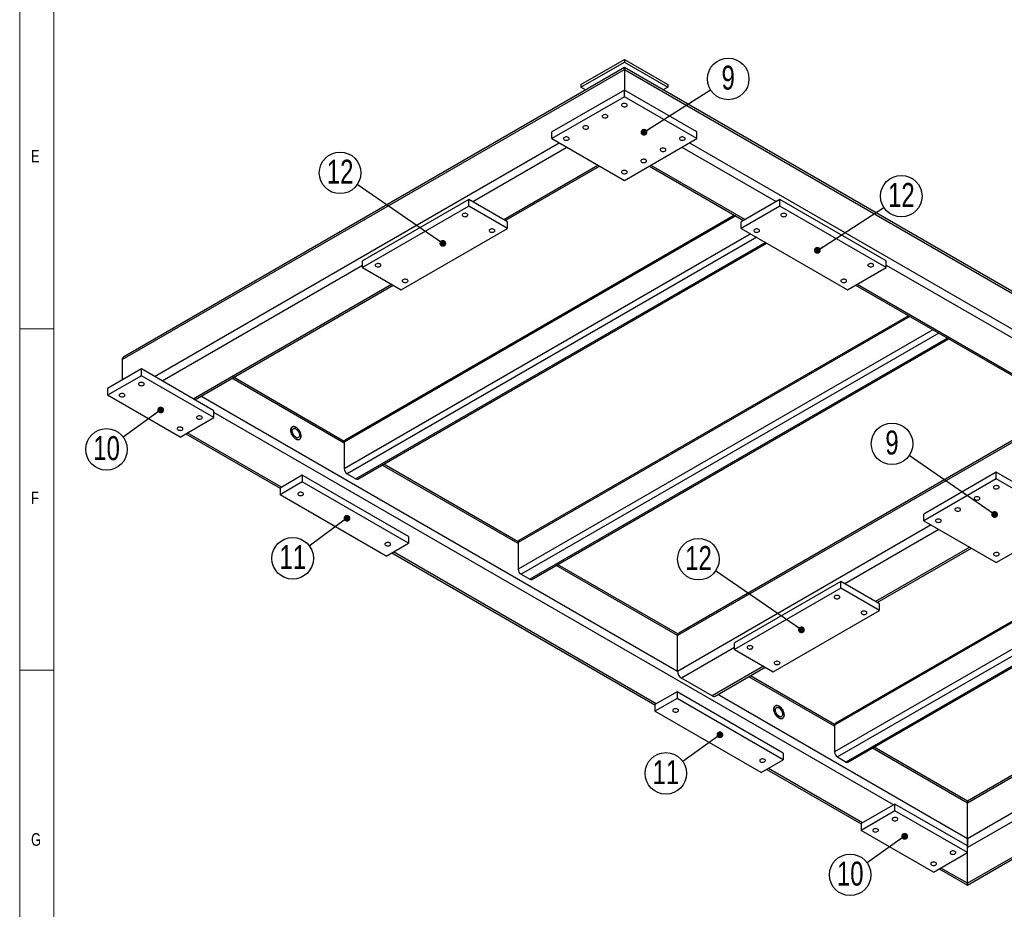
# Model space of a CAD drawing. Header units: millimetres. Extents: x 5 to 589, y 5 to 415.
# Tile 2 of 10: x 5 to 149, y 75 to 205. Entities that reach past the tile are written whole.
import ezdxf

# ---------------------------------------------------------------- set-up
doc = ezdxf.new("R2010")
doc.units = ezdxf.units.MM
doc.layers.add('NOTES', color=6, linetype='Continuous')
doc.layers.add('TRAIT-FORT', color=4, linetype='Continuous', lineweight=25)
doc.styles.add('SLDTEXTSTYLE0', font='TXT', dxfattribs={"width": 0.75})
doc.dimstyles.new('SLDDIMSTYLE4', dxfattribs={"dimtxt": 0.18, "dimasz": 1, "dimexe": 0, "dimexo": 0.0625, "dimgap": 0, "dimtad": 0, "dimtih": 1, "dimtoh": 1, "dimdec": 0, "dimrnd": 1e-09, "dimzin": 0, "dimdsep": 46, "dimtxsty": 'Standard', "dimblk1": 'DOT', "dimblk2": 'DOT', "dimsah": 1, "dimcen": 0.09, "dimadec": 0, "dimazin": 0, "dimtfac": 1, "dimtdec": 0, "dimtofl": 0, "dimtmove": 0, "dimatfit": 3, "dimldrblk": 'DOT', "dimfxl": 1, "dimfrac": 2, "dimtolj": 1, "dimtzin": 0, "dimarcsym": 0})

# ---------------------------------------------------------------- blocks, each defined once
blk = doc.blocks.new('SW_NOTE_14')
at = {"layer": 'NOTES', "color": 0}
blk.add_circle((2.57, 1.62), 3.04, dxfattribs=at)
at = {"layer": 'NOTES', "color": 0, "insert": (2.57, 3.56), "char_height": 3.5, "attachment_point": 2, "style": 'SLDTEXTSTYLE0'}
blk.add_mtext('9', dxfattribs=at)
blk = doc.blocks.new('_Dot')
at = {"color": 0, "linetype": 'ByBlock', "lineweight": -2}
blk.add_line((-0.5, 0), (-1, 0), dxfattribs=at)
at = {"color": 0, "linetype": 'ByBlock', "const_width": 0.5}
blk.add_lwpolyline([(-0.25, 0, 1), (0.25, 0, 1)], format="xyb", close=True, dxfattribs=at)
blk = doc.blocks.new('SW_NOTE_15')
at = {"layer": 'NOTES', "color": 0}
blk.add_circle((2.55, 1.65), 3.04, dxfattribs=at)
at = {"layer": 'NOTES', "color": 0, "insert": (2.56, 3.58), "char_height": 3.5, "attachment_point": 2, "style": 'SLDTEXTSTYLE0'}
blk.add_mtext('12', dxfattribs=at)
blk = doc.blocks.new('SW_NOTE_18')
at = {"layer": 'NOTES', "color": 0}
blk.add_circle((-2.46, -1.79), 3.04, dxfattribs=at)
at = {"layer": 'NOTES', "color": 0, "insert": (-2.45, 0.15), "char_height": 3.5, "attachment_point": 2, "style": 'SLDTEXTSTYLE0'}
blk.add_mtext('10', dxfattribs=at)
blk = doc.blocks.new('SW_NOTE_19')
at = {"layer": 'NOTES', "color": 0}
blk.add_circle((-2.44, -1.8), 3.04, dxfattribs=at)
at = {"layer": 'NOTES', "color": 0, "insert": (-2.43, 0.13), "char_height": 3.5, "attachment_point": 2, "style": 'SLDTEXTSTYLE0'}
blk.add_mtext('11', dxfattribs=at)
blk = doc.blocks.new('SW_NOTE_20')
at = {"layer": 'NOTES', "color": 0}
blk.add_circle((-2.47, -1.76), 3.04, dxfattribs=at)
at = {"layer": 'NOTES', "color": 0, "insert": (-2.46, 0.17), "char_height": 3.5, "attachment_point": 2, "style": 'SLDTEXTSTYLE0'}
blk.add_mtext('11', dxfattribs=at)
blk = doc.blocks.new('SW_NOTE_21')
at = {"layer": 'NOTES', "color": 0}
blk.add_circle((-2.48, -1.75), 3.04, dxfattribs=at)
at = {"layer": 'NOTES', "color": 0, "insert": (-2.47, 0.18), "char_height": 3.5, "attachment_point": 2, "style": 'SLDTEXTSTYLE0'}
blk.add_mtext('10', dxfattribs=at)
blk = doc.blocks.new('SW_NOTE_23')
at = {"layer": 'NOTES', "color": 0}
blk.add_circle((-2.51, 1.72), 3.04, dxfattribs=at)
at = {"layer": 'NOTES', "color": 0, "insert": (-2.5, 3.65), "char_height": 3.5, "attachment_point": 2, "style": 'SLDTEXTSTYLE0'}
blk.add_mtext('12', dxfattribs=at)
blk = doc.blocks.new('SW_NOTE_24')
at = {"layer": 'NOTES', "color": 0}
blk.add_circle((-2.5, 1.72), 3.04, dxfattribs=at)
at = {"layer": 'NOTES', "color": 0, "insert": (-2.5, 3.66), "char_height": 3.5, "attachment_point": 2, "style": 'SLDTEXTSTYLE0'}
blk.add_mtext('9', dxfattribs=at)
blk = doc.blocks.new('SW_NOTE_25')
at = {"layer": 'NOTES', "color": 0}
blk.add_circle((-2.51, 1.72), 3.04, dxfattribs=at)
at = {"layer": 'NOTES', "color": 0, "insert": (-2.5, 3.65), "char_height": 3.5, "attachment_point": 2, "style": 'SLDTEXTSTYLE0'}
blk.add_mtext('12', dxfattribs=at)

msp = doc.modelspace()

# ---------------------------------------------------------------- linework, layer by layer
at = {"lineweight": 18}
for p, q in [((5, 415), (5, 5)), ((10, 410), (10, 10)), ((10, 160), (5, 160)), ((5, 110), (10, 110))]:
    msp.add_line(p, q, dxfattribs=at)
at = {"layer": 'TRAIT-FORT', "lineweight": 25}
for p, q in [((87.16, 195.74), (93.53, 199.41)), ((87.16, 195.33), (93.53, 199)), ((93.53, 199.41), (93.53, 199)), ((93.53, 199.41), (99.89, 195.74)), ((93.53, 199), (99.89, 195.33)), ((19.99, 155.49), (93.53, 197.94)), ((93.53, 198.21), (20.32, 155.95)), ((216.94, 126.97), (93.53, 198.21)), ((93.53, 198.21), (93.53, 197.94)), ((93.53, 197.94), (93.53, 198.21)), ((93.53, 197.94), (93.53, 194.92)), ((93.53, 197.94), (217.27, 126.51)), ((93.53, 194.92), (82.92, 188.8)), ((87.16, 195.74), (87.16, 195.33)), ((87.85, 194.93), (87.16, 195.33)), ((93.53, 193.94), (93.53, 194.92)), ((104.13, 188.8), (93.53, 194.92)), ((99.89, 195.33), (99.2, 194.93)), ((99.89, 195.74), (99.89, 195.33)), ((93.53, 193.94), (82.92, 187.82)), ((104.13, 187.82), (93.53, 193.94)), ((82.92, 187.82), (82.92, 188.8)), ((82.92, 187.82), (93.53, 181.7)), ((93.53, 181.7), (104.13, 187.82)), ((104.13, 187.82), (104.13, 188.8)), ((24.72, 153), (83.98, 187.21)), ((71.32, 178.59), (85.11, 186.55)), ((101.94, 186.55), (115.73, 178.59)), ((103.07, 187.21), (209.7, 125.65)), ((75.85, 175.98), (89.64, 183.94)), ((76.08, 175.85), (89.87, 183.8)), ((97.18, 183.8), (110.97, 175.85)), ((97.41, 183.94), (111.2, 175.98)), ((70.76, 178.92), (55.2, 169.94)), ((70.76, 177.94), (70.76, 178.92)), ((76.41, 175.65), (70.76, 178.92)), ((116.29, 178.92), (110.64, 175.65)), ((116.29, 177.94), (116.29, 178.92)), ((131.85, 169.94), (116.29, 178.92)), ((70.76, 177.94), (55.2, 168.96)), ((76.41, 174.67), (70.76, 177.94)), ((116.29, 177.94), (110.64, 174.67)), ((131.85, 168.96), (116.29, 177.94)), ((109.84, 176.5), (52.51, 143.41)), ((109.66, 176.6), (52.64, 143.68)), ((60.86, 165.69), (76.41, 174.67)), ((76.41, 174.67), (76.41, 175.65)), ((110.64, 174.67), (110.64, 175.65)), ((110.64, 174.67), (126.19, 165.69)), ((112.05, 173.86), (52.51, 139.49)), ((112.9, 173.37), (52.94, 138.75)), ((114.17, 172.63), (54.21, 138.02)), ((54.51, 137.99), (114.35, 172.53)), ((25.85, 152.35), (55.2, 169.29)), ((55.2, 168.96), (55.2, 169.94)), ((55.2, 168.96), (60.86, 165.69)), ((126.19, 165.69), (131.85, 168.96)), ((131.85, 168.96), (131.85, 169.94)), ((131.85, 169.29), (178.38, 142.43)), ((30.38, 149.73), (59.44, 166.51)), ((30.97, 149.8), (59.68, 166.37)), ((127.37, 166.37), (173.62, 139.68)), ((127.61, 166.51), (173.85, 139.81)), ((135.29, 161.8), (77.97, 128.71)), ((135.12, 161.9), (78.09, 128.99)), ((138.69, 159.84), (77.97, 124.79)), ((139.54, 159.35), (78.39, 124.06)), ((140.81, 158.62), (79.67, 123.32)), ((79.97, 123.29), (140.98, 158.52)), ((19.99, 155.49), (19.99, 152.47)), ((22.81, 154.1), (17.86, 151.24)), ((22.81, 153.12), (17.86, 150.26)), ((22.81, 153.12), (22.81, 154.1)), ((33.42, 147.98), (22.81, 154.1)), ((33.42, 147), (22.81, 153.12)), ((52.52, 143.51), (36.29, 152.88)), ((52.51, 143.24), (36.06, 152.74)), ((17.86, 151.24), (17.86, 150.26)), ((28.47, 144.14), (17.86, 150.26)), ((101.3, 109.85), (31.53, 150.13)), ((33.42, 147), (33.42, 147.98)), ((132.91, 90.3), (33.42, 147.73)), ((158.77, 148.25), (101.3, 115.08)), ((158.53, 148.39), (101.47, 115.44)), ((28.47, 144.14), (33.42, 147)), ((29.3, 144.62), (43.11, 136.64)), ((43.32, 136.79), (29.53, 144.75)), ((52.51, 143.41), (52.51, 139.49)), ((77.97, 128.55), (58.06, 140.04)), ((77.98, 128.81), (58.3, 140.17)), ((46.36, 138.55), (43.11, 136.67)), ((46.36, 138.55), (46.36, 137.57)), ((61.92, 129.57), (46.36, 138.55)), ((52.94, 138.75), (54.21, 138.02)), ((147.97, 139), (137.37, 132.87)), ((147.97, 138.02), (147.97, 139)), ((158.58, 132.87), (147.97, 139)), ((46.36, 137.57), (43.11, 135.69)), ((61.92, 128.59), (46.36, 137.57)), ((147.97, 138.02), (137.37, 131.89)), ((158.58, 131.89), (147.97, 138.02)), ((43.11, 136.67), (43.11, 135.69)), ((58.66, 126.71), (43.11, 135.69)), ((180.43, 134.38), (124.28, 101.97)), ((180.25, 134.49), (124.41, 102.25)), ((137.37, 131.89), (137.37, 132.87)), ((138.43, 131.28), (101.3, 109.85)), ((183.82, 132.43), (124.28, 98.05)), ((184.67, 131.94), (124.71, 97.32)), ((185.94, 131.2), (125.98, 96.58)), ((137.37, 131.89), (147.97, 125.77)), ((147.97, 125.77), (158.58, 131.89)), ((139.56, 130.63), (125.77, 122.67)), ((126.28, 96.56), (186.12, 131.1)), ((58.66, 126.71), (61.92, 128.59)), ((61.92, 129.57), (61.92, 128.59)), ((77.97, 128.71), (77.97, 124.79)), ((59.49, 127.19), (97.98, 104.97)), ((98.19, 105.12), (59.73, 127.32)), ((144.08, 128.02), (130.29, 120.06)), ((130.53, 119.92), (144.32, 127.88)), ((101.35, 115.32), (83.75, 125.48)), ((78.39, 124.06), (79.67, 123.32)), ((101.3, 115.08), (83.52, 125.34)), ((125.2, 123), (109.65, 114.01)), ((125.2, 122.02), (125.2, 123)), ((130.86, 119.73), (125.2, 123)), ((200.96, 123.89), (143.73, 90.86)), ((201.19, 123.76), (143.73, 90.58)), ((125.2, 122.02), (109.65, 113.04)), ((130.86, 118.75), (125.2, 122.02)), ((130.86, 118.75), (130.86, 119.73)), ((115.3, 109.77), (130.86, 118.75)), ((202.07, 119.04), (143.73, 85.36)), ((101.3, 109.85), (101.3, 115.08)), ((109.65, 113.04), (109.65, 114.01)), ((109.65, 113.36), (101.87, 108.87)), ((109.65, 113.04), (115.3, 109.77)), ((113.89, 110.59), (106.39, 106.26)), ((106.79, 106.22), (114.12, 110.45)), ((106.39, 106.26), (101.87, 108.87)), ((124.28, 101.81), (111.72, 109.06)), ((124.29, 102.08), (111.96, 109.2)), ((101.23, 106.87), (97.98, 104.99)), ((101.23, 106.87), (101.23, 105.89)), ((116.79, 97.89), (101.23, 106.87)), ((101.23, 105.89), (97.98, 104.01)), ((116.79, 96.91), (101.23, 105.89)), ((143.73, 85.36), (107.19, 106.45)), ((97.98, 104.99), (97.98, 104.01)), ((113.54, 95.03), (97.98, 104.01)), ((124.28, 101.97), (124.28, 98.05)), ((173.29, 101.12), (143.73, 84.05)), ((143.73, 90.58), (129.83, 98.61)), ((143.73, 90.86), (130.07, 98.74)), ((177.53, 98.34), (143.73, 78.83)), ((143.73, 78.56), (177.76, 98.2)), ((113.54, 95.03), (116.79, 96.91)), ((116.79, 97.89), (116.79, 96.91)), ((124.71, 97.32), (125.98, 96.58)), ((114.36, 95.51), (128.17, 87.54)), ((128.39, 87.69), (114.6, 95.65)), ((143.73, 90.58), (143.73, 90.86)), ((143.73, 90.86), (143.73, 90.58)), ((133.12, 90.42), (128.17, 87.56)), ((133.12, 89.44), (128.17, 86.58)), ((133.12, 89.44), (133.12, 90.42)), ((143.73, 84.3), (133.12, 90.42)), ((143.73, 83.32), (133.12, 89.44)), ((143.73, 85.36), (143.73, 90.58)), ((128.17, 87.56), (128.17, 86.58)), ((138.78, 80.46), (128.17, 86.58)), ((143.73, 84.3), (143.73, 85.36)), ((143.73, 85.36), (143.73, 84.3)), ((143.73, 83.32), (143.73, 84.3)), ((138.78, 80.46), (143.73, 83.32)), ((143.73, 78.83), (143.73, 83.32)), ((139.61, 80.94), (143.73, 78.56)), ((143.73, 78.83), (139.84, 81.07)), ((143.73, 78.56), (143.73, 78.83)), ((143.73, 78.83), (143.73, 78.56))]:
    msp.add_line(p, q, dxfattribs=at)
at = {"layer": 'TRAIT-FORT', "lineweight": 25, "flags": 128}
for points in [[(93.22, 192.89), (93.15, 192.83), (93.11, 192.76), (93.1, 192.69), (93.14, 192.62), (93.2, 192.56), (93.3, 192.51), (93.42, 192.48), (93.54, 192.47), (93.67, 192.48), (93.78, 192.52), (93.87, 192.57), (93.93, 192.64), (93.95, 192.71), (93.94, 192.78), (93.88, 192.85), (93.8, 192.9), (93.69, 192.94), (93.57, 192.96), (93.45, 192.96), (93.33, 192.93), (93.22, 192.89)], [(90.4, 191.26), (90.32, 191.2), (90.28, 191.13), (90.27, 191.06), (90.31, 190.99), (90.37, 190.92), (90.47, 190.88), (90.59, 190.85), (90.71, 190.84), (90.84, 190.85), (90.95, 190.89), (91.04, 190.94), (91.1, 191), (91.12, 191.07), (91.11, 191.15), (91.06, 191.21), (90.97, 191.27), (90.87, 191.31), (90.74, 191.33), (90.62, 191.32), (90.5, 191.3), (90.4, 191.26)], [(87.57, 189.62), (87.49, 189.57), (87.45, 189.5), (87.45, 189.42), (87.48, 189.35), (87.55, 189.29), (87.64, 189.24), (87.76, 189.21), (87.88, 189.21), (88.01, 189.22), (88.12, 189.25), (88.21, 189.31), (88.27, 189.37), (88.29, 189.44), (88.28, 189.51), (88.23, 189.58), (88.15, 189.64), (88.04, 189.68), (87.92, 189.69), (87.79, 189.69), (87.67, 189.67), (87.57, 189.62)], [(84.74, 187.99), (84.66, 187.93), (84.62, 187.86), (84.62, 187.79), (84.65, 187.72), (84.72, 187.66), (84.81, 187.61), (84.93, 187.58), (85.06, 187.57), (85.18, 187.59), (85.29, 187.62), (85.38, 187.67), (85.44, 187.74), (85.46, 187.81), (85.45, 187.88), (85.4, 187.95), (85.32, 188), (85.21, 188.04), (85.09, 188.06), (84.96, 188.06), (84.84, 188.03), (84.74, 187.99)], [(101.71, 187.99), (101.63, 187.93), (101.59, 187.86), (101.59, 187.79), (101.62, 187.72), (101.69, 187.66), (101.78, 187.61), (101.9, 187.58), (102.03, 187.57), (102.15, 187.59), (102.26, 187.62), (102.35, 187.67), (102.41, 187.74), (102.44, 187.81), (102.42, 187.88), (102.37, 187.95), (102.29, 188), (102.18, 188.04), (102.06, 188.06), (101.93, 188.06), (101.81, 188.03), (101.71, 187.99)], [(98.88, 186.36), (98.81, 186.3), (98.76, 186.23), (98.76, 186.16), (98.79, 186.09), (98.86, 186.03), (98.96, 185.98), (99.07, 185.95), (99.2, 185.94), (99.32, 185.95), (99.43, 185.99), (99.52, 186.04), (99.58, 186.1), (99.61, 186.18), (99.59, 186.25), (99.54, 186.32), (99.46, 186.37), (99.35, 186.41), (99.23, 186.43), (99.1, 186.43), (98.98, 186.4), (98.88, 186.36)], [(96.05, 184.73), (95.98, 184.67), (95.94, 184.6), (95.93, 184.52), (95.96, 184.45), (96.03, 184.39), (96.13, 184.34), (96.24, 184.32), (96.37, 184.31), (96.49, 184.32), (96.61, 184.36), (96.7, 184.41), (96.75, 184.47), (96.78, 184.54), (96.76, 184.62), (96.71, 184.68), (96.63, 184.74), (96.52, 184.78), (96.4, 184.8), (96.27, 184.79), (96.15, 184.77), (96.05, 184.73)], [(93.22, 183.09), (93.15, 183.03), (93.11, 182.97), (93.1, 182.89), (93.14, 182.82), (93.2, 182.76), (93.3, 182.71), (93.42, 182.68), (93.54, 182.67), (93.67, 182.69), (93.78, 182.72), (93.87, 182.77), (93.93, 182.84), (93.95, 182.91), (93.94, 182.98), (93.88, 183.05), (93.8, 183.11), (93.69, 183.14), (93.57, 183.16), (93.45, 183.16), (93.33, 183.14), (93.22, 183.09)], [(69.89, 176.81), (69.81, 176.75), (69.77, 176.68), (69.77, 176.61), (69.8, 176.54), (69.87, 176.47), (69.96, 176.43), (70.08, 176.4), (70.21, 176.39), (70.33, 176.4), (70.44, 176.44), (70.53, 176.49), (70.59, 176.55), (70.62, 176.62), (70.6, 176.7), (70.55, 176.76), (70.47, 176.82), (70.36, 176.86), (70.24, 176.88), (70.11, 176.87), (69.99, 176.85), (69.89, 176.81)], [(116.56, 176.81), (116.48, 176.75), (116.44, 176.68), (116.44, 176.61), (116.47, 176.54), (116.54, 176.47), (116.63, 176.43), (116.75, 176.4), (116.88, 176.39), (117, 176.4), (117.11, 176.44), (117.2, 176.49), (117.26, 176.55), (117.28, 176.62), (117.27, 176.7), (117.22, 176.76), (117.14, 176.82), (117.03, 176.86), (116.91, 176.88), (116.78, 176.87), (116.66, 176.85), (116.56, 176.81)], [(73.85, 174.52), (73.77, 174.46), (73.73, 174.39), (73.73, 174.32), (73.76, 174.25), (73.83, 174.19), (73.92, 174.14), (74.04, 174.11), (74.17, 174.1), (74.29, 174.12), (74.4, 174.15), (74.49, 174.2), (74.55, 174.27), (74.58, 174.34), (74.56, 174.41), (74.51, 174.48), (74.43, 174.53), (74.32, 174.57), (74.2, 174.59), (74.07, 174.59), (73.95, 174.56), (73.85, 174.52)], [(112.6, 174.52), (112.52, 174.46), (112.48, 174.39), (112.48, 174.32), (112.51, 174.25), (112.58, 174.19), (112.67, 174.14), (112.79, 174.11), (112.92, 174.1), (113.04, 174.12), (113.15, 174.15), (113.24, 174.2), (113.3, 174.27), (113.32, 174.34), (113.31, 174.41), (113.26, 174.48), (113.18, 174.53), (113.07, 174.57), (112.95, 174.59), (112.82, 174.59), (112.7, 174.56), (112.6, 174.52)], [(57.16, 169.46), (57.09, 169.4), (57.04, 169.33), (57.04, 169.26), (57.07, 169.19), (57.14, 169.13), (57.24, 169.08), (57.35, 169.05), (57.48, 169.04), (57.6, 169.05), (57.71, 169.09), (57.8, 169.14), (57.86, 169.2), (57.89, 169.28), (57.87, 169.35), (57.82, 169.42), (57.74, 169.47), (57.63, 169.51), (57.51, 169.53), (57.38, 169.53), (57.26, 169.5), (57.16, 169.46)], [(129.29, 169.46), (129.21, 169.4), (129.17, 169.33), (129.17, 169.26), (129.2, 169.19), (129.27, 169.13), (129.36, 169.08), (129.48, 169.05), (129.6, 169.04), (129.73, 169.05), (129.84, 169.09), (129.93, 169.14), (129.99, 169.2), (130.01, 169.28), (130, 169.35), (129.95, 169.42), (129.86, 169.47), (129.76, 169.51), (129.64, 169.53), (129.51, 169.53), (129.39, 169.5), (129.29, 169.46)], [(61.12, 167.17), (61.05, 167.11), (61, 167.05), (61, 166.97), (61.03, 166.9), (61.1, 166.84), (61.2, 166.79), (61.31, 166.76), (61.44, 166.75), (61.56, 166.77), (61.67, 166.8), (61.76, 166.85), (61.82, 166.92), (61.85, 166.99), (61.83, 167.06), (61.78, 167.13), (61.7, 167.19), (61.59, 167.22), (61.47, 167.24), (61.34, 167.24), (61.22, 167.22), (61.12, 167.17)], [(125.33, 167.17), (125.25, 167.11), (125.21, 167.05), (125.21, 166.97), (125.24, 166.9), (125.31, 166.84), (125.4, 166.79), (125.52, 166.76), (125.64, 166.75), (125.77, 166.77), (125.88, 166.8), (125.97, 166.85), (126.03, 166.92), (126.05, 166.99), (126.04, 167.06), (125.99, 167.13), (125.9, 167.19), (125.8, 167.22), (125.68, 167.24), (125.55, 167.24), (125.43, 167.22), (125.33, 167.17)], [(22.51, 152.07), (22.44, 152.01), (22.4, 151.94), (22.39, 151.87), (22.42, 151.8), (22.49, 151.74), (22.59, 151.69), (22.7, 151.66), (22.83, 151.65), (22.95, 151.66), (23.07, 151.7), (23.16, 151.75), (23.22, 151.82), (23.24, 151.89), (23.22, 151.96), (23.17, 152.03), (23.09, 152.08), (22.98, 152.12), (22.86, 152.14), (22.74, 152.14), (22.62, 152.11), (22.51, 152.07)], [(19.69, 150.44), (19.61, 150.38), (19.57, 150.31), (19.56, 150.24), (19.6, 150.17), (19.66, 150.1), (19.76, 150.06), (19.88, 150.03), (20, 150.02), (20.13, 150.03), (20.24, 150.07), (20.33, 150.12), (20.39, 150.18), (20.41, 150.25), (20.4, 150.33), (20.35, 150.39), (20.26, 150.45), (20.16, 150.49), (20.03, 150.51), (19.91, 150.5), (19.79, 150.48), (19.69, 150.44)], [(31, 147.17), (30.92, 147.11), (30.88, 147.04), (30.88, 146.97), (30.91, 146.9), (30.98, 146.84), (31.07, 146.79), (31.19, 146.76), (31.32, 146.75), (31.44, 146.77), (31.55, 146.8), (31.64, 146.85), (31.7, 146.92), (31.72, 146.99), (31.71, 147.06), (31.66, 147.13), (31.58, 147.18), (31.47, 147.22), (31.35, 147.24), (31.22, 147.24), (31.1, 147.21), (31, 147.17)], [(28.17, 145.54), (28.1, 145.48), (28.05, 145.41), (28.05, 145.34), (28.08, 145.27), (28.15, 145.2), (28.25, 145.16), (28.36, 145.13), (28.49, 145.12), (28.61, 145.13), (28.72, 145.17), (28.81, 145.22), (28.87, 145.28), (28.9, 145.36), (28.88, 145.43), (28.83, 145.5), (28.75, 145.55), (28.64, 145.59), (28.52, 145.61), (28.39, 145.61), (28.27, 145.58), (28.17, 145.54)], [(45.44, 143.86), (45.58, 143.79), (45.71, 143.76), (45.83, 143.76), (45.94, 143.79), (46.03, 143.85), (46.11, 143.95), (46.16, 144.07), (46.18, 144.21), (46.18, 144.36), (46.16, 144.53), (46.11, 144.71), (46.03, 144.89), (45.94, 145.06), (45.83, 145.22), (45.71, 145.36), (45.58, 145.48), (45.44, 145.57), (45.31, 145.63), (45.17, 145.67), (45.05, 145.67), (44.94, 145.63), (44.85, 145.57), (44.78, 145.48), (44.73, 145.36), (44.7, 145.22), (44.7, 145.06), (44.73, 144.89), (44.78, 144.71), (44.85, 144.54), (44.94, 144.37), (45.05, 144.21), (45.17, 144.07), (45.31, 143.95), (45.44, 143.86)], [(46.18, 144.28), (46.17, 144.13), (46.13, 144), (46.07, 143.9), (45.99, 143.82), (45.89, 143.77), (45.77, 143.75), (45.64, 143.77), (45.51, 143.82), (45.37, 143.9), (45.24, 144.01), (45.11, 144.14), (44.99, 144.29), (44.89, 144.45), (44.81, 144.63), (44.75, 144.8), (44.71, 144.98), (44.7, 145.14), (44.71, 145.29), (44.75, 145.42), (44.81, 145.53), (44.89, 145.61), (44.99, 145.65), (45.11, 145.67), (45.24, 145.65), (45.37, 145.61), (45.51, 145.53), (45.64, 145.42), (45.77, 145.29), (45.89, 145.14), (45.99, 144.97), (46.07, 144.8), (46.13, 144.62), (46.17, 144.45), (46.18, 144.28)], [(45.97, 144.41), (45.96, 144.28), (45.92, 144.18), (45.86, 144.1), (45.79, 144.05), (45.69, 144.03), (45.58, 144.04), (45.47, 144.08), (45.36, 144.16), (45.25, 144.26), (45.14, 144.38), (45.06, 144.51), (44.99, 144.66), (44.94, 144.81), (44.91, 144.95), (44.91, 145.08), (44.94, 145.2), (44.99, 145.29), (45.06, 145.36), (45.14, 145.39), (45.25, 145.39), (45.36, 145.37), (45.47, 145.31), (45.58, 145.22), (45.69, 145.11), (45.79, 144.98), (45.86, 144.84), (45.92, 144.69), (45.96, 144.55), (45.97, 144.41)], [(147.67, 136.97), (147.6, 136.91), (147.55, 136.84), (147.55, 136.77), (147.58, 136.69), (147.65, 136.63), (147.75, 136.58), (147.86, 136.56), (147.99, 136.55), (148.11, 136.56), (148.22, 136.6), (148.31, 136.65), (148.37, 136.71), (148.4, 136.78), (148.38, 136.86), (148.33, 136.92), (148.25, 136.98), (148.14, 137.02), (148.02, 137.04), (147.89, 137.03), (147.77, 137.01), (147.67, 136.97)], [(45.85, 135.99), (45.77, 135.93), (45.73, 135.86), (45.73, 135.79), (45.76, 135.71), (45.83, 135.65), (45.92, 135.61), (46.04, 135.58), (46.16, 135.57), (46.29, 135.58), (46.4, 135.62), (46.49, 135.67), (46.55, 135.73), (46.57, 135.8), (46.56, 135.88), (46.51, 135.94), (46.43, 136), (46.32, 136.04), (46.2, 136.06), (46.07, 136.05), (45.95, 136.03), (45.85, 135.99)], [(144.84, 135.33), (144.77, 135.27), (144.73, 135.21), (144.72, 135.13), (144.75, 135.06), (144.82, 135), (144.92, 134.95), (145.03, 134.92), (145.16, 134.91), (145.28, 134.93), (145.4, 134.96), (145.49, 135.01), (145.54, 135.08), (145.57, 135.15), (145.55, 135.22), (145.5, 135.29), (145.42, 135.35), (145.31, 135.38), (145.19, 135.4), (145.06, 135.4), (144.95, 135.38), (144.84, 135.33)], [(142.01, 133.7), (141.94, 133.64), (141.9, 133.57), (141.89, 133.5), (141.93, 133.43), (141.99, 133.37), (142.09, 133.32), (142.21, 133.29), (142.33, 133.28), (142.46, 133.3), (142.57, 133.33), (142.66, 133.38), (142.72, 133.45), (142.74, 133.52), (142.73, 133.59), (142.68, 133.66), (142.59, 133.71), (142.49, 133.75), (142.36, 133.77), (142.24, 133.77), (142.12, 133.74), (142.01, 133.7)], [(139.19, 132.07), (139.11, 132.01), (139.07, 131.94), (139.06, 131.87), (139.1, 131.8), (139.16, 131.73), (139.26, 131.69), (139.38, 131.66), (139.5, 131.65), (139.63, 131.66), (139.74, 131.7), (139.83, 131.75), (139.89, 131.81), (139.91, 131.88), (139.9, 131.96), (139.85, 132.02), (139.76, 132.08), (139.66, 132.12), (139.53, 132.14), (139.41, 132.14), (139.29, 132.11), (139.19, 132.07)], [(58.58, 128.64), (58.5, 128.58), (58.46, 128.51), (58.45, 128.44), (58.49, 128.37), (58.55, 128.31), (58.65, 128.26), (58.77, 128.23), (58.89, 128.22), (59.02, 128.23), (59.13, 128.27), (59.22, 128.32), (59.28, 128.38), (59.3, 128.46), (59.29, 128.53), (59.24, 128.6), (59.15, 128.65), (59.05, 128.69), (58.92, 128.71), (58.8, 128.71), (58.68, 128.68), (58.58, 128.64)], [(147.67, 127.17), (147.6, 127.11), (147.55, 127.04), (147.55, 126.97), (147.58, 126.9), (147.65, 126.84), (147.75, 126.79), (147.86, 126.76), (147.99, 126.75), (148.11, 126.76), (148.22, 126.8), (148.31, 126.85), (148.37, 126.91), (148.4, 126.99), (148.38, 127.06), (148.33, 127.13), (148.25, 127.18), (148.14, 127.22), (148.02, 127.24), (147.89, 127.24), (147.77, 127.21), (147.67, 127.17)], [(124.34, 120.88), (124.26, 120.82), (124.22, 120.75), (124.22, 120.68), (124.25, 120.61), (124.32, 120.55), (124.41, 120.5), (124.53, 120.47), (124.65, 120.46), (124.78, 120.48), (124.89, 120.51), (124.98, 120.56), (125.04, 120.63), (125.06, 120.7), (125.05, 120.77), (125, 120.84), (124.91, 120.9), (124.81, 120.93), (124.69, 120.95), (124.56, 120.95), (124.44, 120.93), (124.34, 120.88)], [(128.3, 118.6), (128.22, 118.54), (128.18, 118.47), (128.18, 118.4), (128.21, 118.33), (128.28, 118.26), (128.37, 118.22), (128.49, 118.19), (128.61, 118.18), (128.74, 118.19), (128.85, 118.23), (128.94, 118.28), (129, 118.34), (129.02, 118.41), (129.01, 118.49), (128.96, 118.55), (128.87, 118.61), (128.77, 118.65), (128.65, 118.67), (128.52, 118.66), (128.4, 118.64), (128.3, 118.6)], [(111.61, 113.54), (111.53, 113.48), (111.49, 113.41), (111.49, 113.33), (111.52, 113.26), (111.59, 113.2), (111.68, 113.15), (111.8, 113.12), (111.93, 113.12), (112.05, 113.13), (112.16, 113.16), (112.25, 113.22), (112.31, 113.28), (112.33, 113.35), (112.32, 113.43), (112.27, 113.49), (112.19, 113.55), (112.08, 113.59), (111.96, 113.61), (111.83, 113.6), (111.71, 113.58), (111.61, 113.54)], [(115.57, 111.25), (115.49, 111.19), (115.45, 111.12), (115.45, 111.05), (115.48, 110.98), (115.55, 110.92), (115.64, 110.87), (115.76, 110.84), (115.89, 110.83), (116.01, 110.84), (116.12, 110.88), (116.21, 110.93), (116.27, 110.99), (116.29, 111.07), (116.28, 111.14), (116.23, 111.21), (116.15, 111.26), (116.04, 111.3), (115.92, 111.32), (115.79, 111.32), (115.67, 111.29), (115.57, 111.25)], [(100.72, 104.31), (100.64, 104.25), (100.6, 104.18), (100.6, 104.11), (100.63, 104.04), (100.7, 103.98), (100.79, 103.93), (100.91, 103.9), (101.04, 103.89), (101.16, 103.9), (101.27, 103.94), (101.36, 103.99), (101.42, 104.06), (101.45, 104.13), (101.43, 104.2), (101.38, 104.27), (101.3, 104.32), (101.19, 104.36), (101.07, 104.38), (100.94, 104.38), (100.82, 104.35), (100.72, 104.31)], [(116.15, 103.03), (116.29, 102.97), (116.42, 102.94), (116.54, 102.94), (116.65, 102.97), (116.74, 103.03), (116.82, 103.13), (116.87, 103.25), (116.89, 103.39), (116.89, 103.54), (116.87, 103.71), (116.82, 103.89), (116.74, 104.07), (116.65, 104.24), (116.54, 104.4), (116.42, 104.54), (116.29, 104.66), (116.15, 104.75), (116.02, 104.81), (115.88, 104.85), (115.76, 104.85), (115.65, 104.81), (115.56, 104.75), (115.49, 104.66), (115.44, 104.54), (115.41, 104.4), (115.41, 104.24), (115.44, 104.07), (115.49, 103.89), (115.56, 103.72), (115.65, 103.55), (115.76, 103.39), (115.88, 103.25), (116.02, 103.13), (116.15, 103.03)], [(116.89, 103.46), (116.88, 103.31), (116.84, 103.18), (116.78, 103.08), (116.7, 103), (116.6, 102.95), (116.48, 102.93), (116.36, 102.95), (116.22, 103), (116.08, 103.08), (115.95, 103.18), (115.82, 103.32), (115.71, 103.47), (115.6, 103.63), (115.52, 103.81), (115.46, 103.98), (115.42, 104.16), (115.41, 104.32), (115.42, 104.47), (115.46, 104.6), (115.52, 104.71), (115.6, 104.79), (115.71, 104.83), (115.82, 104.85), (115.95, 104.83), (116.08, 104.79), (116.22, 104.71), (116.36, 104.6), (116.48, 104.47), (116.6, 104.32), (116.7, 104.15), (116.78, 103.98), (116.84, 103.8), (116.88, 103.63), (116.89, 103.46)], [(116.68, 103.59), (116.67, 103.46), (116.63, 103.36), (116.57, 103.28), (116.5, 103.23), (116.4, 103.21), (116.29, 103.22), (116.18, 103.26), (116.07, 103.34), (115.96, 103.44), (115.85, 103.56), (115.77, 103.69), (115.7, 103.84), (115.65, 103.99), (115.63, 104.13), (115.63, 104.26), (115.65, 104.38), (115.7, 104.47), (115.77, 104.54), (115.85, 104.57), (115.96, 104.57), (116.07, 104.55), (116.18, 104.49), (116.29, 104.4), (116.4, 104.29), (116.5, 104.16), (116.57, 104.02), (116.63, 103.87), (116.67, 103.72), (116.68, 103.59)], [(113.45, 96.96), (113.37, 96.9), (113.33, 96.83), (113.33, 96.76), (113.36, 96.69), (113.43, 96.63), (113.52, 96.58), (113.64, 96.55), (113.76, 96.54), (113.89, 96.56), (114, 96.59), (114.09, 96.64), (114.15, 96.71), (114.17, 96.78), (114.16, 96.85), (114.11, 96.92), (114.03, 96.97), (113.92, 97.01), (113.8, 97.03), (113.67, 97.03), (113.55, 97.01), (113.45, 96.96)], [(132.82, 88.39), (132.75, 88.33), (132.71, 88.26), (132.7, 88.19), (132.73, 88.12), (132.8, 88.06), (132.9, 88.01), (133.01, 87.98), (133.14, 87.97), (133.26, 87.98), (133.38, 88.02), (133.46, 88.07), (133.52, 88.14), (133.55, 88.21), (133.53, 88.28), (133.48, 88.35), (133.4, 88.4), (133.29, 88.44), (133.17, 88.46), (133.04, 88.46), (132.92, 88.43), (132.82, 88.39)], [(129.99, 86.76), (129.92, 86.7), (129.88, 86.63), (129.87, 86.56), (129.91, 86.49), (129.97, 86.42), (130.07, 86.38), (130.18, 86.35), (130.31, 86.34), (130.43, 86.35), (130.55, 86.39), (130.64, 86.44), (130.7, 86.5), (130.72, 86.57), (130.71, 86.65), (130.65, 86.71), (130.57, 86.77), (130.46, 86.81), (130.34, 86.83), (130.22, 86.82), (130.1, 86.8), (129.99, 86.76)], [(141.31, 83.49), (141.23, 83.43), (141.19, 83.36), (141.19, 83.29), (141.22, 83.22), (141.29, 83.16), (141.38, 83.11), (141.5, 83.08), (141.62, 83.07), (141.75, 83.09), (141.86, 83.12), (141.95, 83.17), (142.01, 83.24), (142.03, 83.31), (142.02, 83.38), (141.97, 83.45), (141.89, 83.5), (141.78, 83.54), (141.66, 83.56), (141.53, 83.56), (141.41, 83.53), (141.31, 83.49)], [(138.48, 81.86), (138.4, 81.8), (138.36, 81.73), (138.36, 81.66), (138.39, 81.59), (138.46, 81.52), (138.55, 81.48), (138.67, 81.45), (138.8, 81.44), (138.92, 81.45), (139.03, 81.49), (139.12, 81.54), (139.18, 81.6), (139.2, 81.68), (139.19, 81.75), (139.14, 81.82), (139.06, 81.87), (138.95, 81.91), (138.83, 81.93), (138.7, 81.93), (138.58, 81.9), (138.48, 81.86)]]:
    msp.add_lwpolyline(points, dxfattribs=at)
at = {"layer": 'TRAIT-FORT', "lineweight": 25}
for centre, radius, start, end in [((52.81, 143.44), 0.296, 125.0133, 186.2988), ((53.43, 139.53), 0.922, 182.6055, 237.3945), ((54.39, 138.26), 0.302, 234.3824, 294.3071), ((78.26, 128.74), 0.296, 125.0133, 186.2988), ((78.89, 124.83), 0.922, 182.6055, 237.3945), ((79.84, 123.57), 0.302, 234.3824, 294.3071), ((101.68, 115.13), 0.384, 124.0564, 187.2558), ((102.53, 109.91), 1.23, 182.6055, 237.3945), ((106.63, 106.59), 0.402, 234.3824, 294.3071), ((124.58, 102.01), 0.296, 125.0133, 186.2988), ((125.21, 98.1), 0.922, 182.6055, 237.3945), ((126.16, 96.83), 0.302, 234.3824, 294.3071)]:
    msp.add_arc(centre, radius, start, end, dxfattribs=at)
for centre, start_param, end_param in [((21.12, 155.49), 2.356113, 3.141593), ((21.12, 155.49), 2.356113, 3.141593), ((30.17, 150.26), 5.040018, 5.497706), ((30.17, 150.26), 5.040018, 5.497706)]:
    msp.add_ellipse(centre, major_axis=(1.13, 0), ratio=0.577382, start_param=start_param, end_param=end_param, dxfattribs=at)

# ---------------------------------------------------------------- block references
at = {"layer": 'NOTES'}
for name, p in [('SW_NOTE_14', (106.15, 194.93)), ('SW_NOTE_23', (54.41, 181.08)), ('SW_NOTE_15', (131.51, 177.74)), ('SW_NOTE_24', (135.2, 141.43)), ('SW_NOTE_18', (20.17, 144.12)), ('SW_NOTE_19', (47.4, 128.19)), ('SW_NOTE_25', (106.87, 124.54)), ('SW_NOTE_20', (102.06, 96.68)), ('SW_NOTE_21', (129.05, 81.82))]:
    msp.add_blockref(name, p, dxfattribs=at)

# ---------------------------------------------------------------- texts
at = {"layer": 'NOTES', "char_height": 1.85, "attachment_point": 1, "style": 'SLDTEXTSTYLE0'}
for s, insert in [('E', (6.67, 186.17)), ('F', (6.67, 136.17)), ('G', (6.67, 86.17))]:
    msp.add_mtext(s, dxfattribs=dict(at, insert=insert))

# ---------------------------------------------------------------- leaders
at = {"layer": 'NOTES'}
for points in [[(96.39, 188.75), (106.15, 194.93)], [(66.95, 172.48), (54.41, 181.08)], [(121.77, 171.46), (131.51, 177.74)], [(25.65, 148.1), (20.17, 144.12)], [(147.72, 132.81), (135.2, 141.43)], [(52.91, 132.26), (47.4, 128.19)], [(119.44, 115.92), (106.87, 124.54)], [(107.51, 100.57), (102.06, 96.68)], [(134.55, 85.71), (129.05, 81.82)]]:
    msp.add_leader(points, dimstyle='SLDDIMSTYLE4', dxfattribs=at)

doc.saveas('drawing.dxf')
